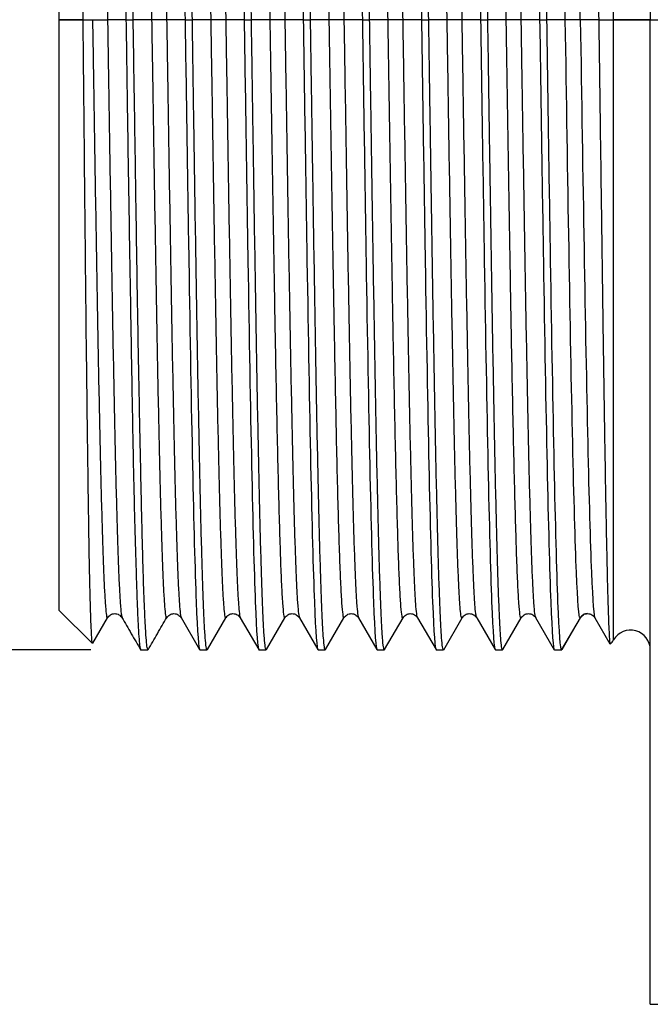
# Model space of a CAD drawing. Header units: millimetres. Extents: x 6 to 273, y 6 to 210.
# Tile 3 of 10: x 51 to 67, y 76 to 101. Entities that reach past the tile are written whole.
import ezdxf

# ---------------------------------------------------------------- set-up
doc = ezdxf.new("R2010")
doc.units = ezdxf.units.MM
doc.layers.add('DIMENSIONS', color=140, linetype='Continuous', lineweight=25)
doc.styles.add('SLDTEXTSTYLE0', font='TXT', dxfattribs={"width": 0.7})
doc.dimstyles.new('SLDDIMSTYLE2', dxfattribs={"dimtxt": 2.158008, "dimasz": 3.302, "dimexe": 0, "dimexo": 0.0625, "dimgap": 0.539502, "dimtad": 0, "dimtih": 1, "dimtoh": 1, "dimrnd": 1e-09, "dimzin": 12, "dimdsep": 46, "dimtxsty": 'SLDTEXTSTYLE0', "dimsah": 1, "dimcen": 0.09, "dimadec": 0, "dimazin": 3, "dimtfac": 1, "dimtofl": 0, "dimtmove": 0, "dimatfit": 3, "dimfxl": 0, "dimfrac": 2, "dimtolj": 1, "dimtzin": 12, "dimarcsym": 0})

# ---------------------------------------------------------------- blocks, each defined once
blk = doc.blocks.new('_D_3')
at = {"layer": 'DIMENSIONS'}
for p, q in [((52.064, 116.945), (36.354, 116.945)), ((39.529, 116.945), (39.529, 106.428)), ((39.529, 84.945), (39.529, 99.568)), ((52.814, 84.945), (36.354, 84.945))]:
    blk.add_line(p, q, dxfattribs=at)
for points in [[(39.529, 116.945), (39.021, 113.643), (40.037, 113.643)], [(39.529, 84.945), (40.037, 88.247), (39.021, 88.247)]]:
    blk.add_solid(points, dxfattribs=at)
at = {"layer": 'DIMENSIONS', "char_height": 2.1167, "attachment_point": 1, "style": 'SLDTEXTSTYLE0'}
for s, insert in [('M32-1.5', (33.594, 105.727)), ('THREAD', (33.673, 102.297))]:
    blk.add_mtext(s, dxfattribs=dict(at, insert=insert))

msp = doc.modelspace()

# ---------------------------------------------------------------- linework, layer by layer
for p, q in [((67.016, 125.945), (67.016, 100.945)), ((66.083, 100.945), (66.083, 116.695)), ((52.016, 100.945), (52.016, 115.945)), ((52.016, 100.945), (52.62, 100.945)), ((52.016, 85.945), (52.016, 100.945)), ((52.62, 100.945), (52.016, 100.945)), ((52.62, 100.945), (52.859, 100.945)), ((53.708, 100.945), (53.24, 100.945)), ((53.708, 100.945), (53.892, 100.945)), ((54.359, 100.945), (53.892, 100.945)), ((55.208, 100.945), (54.74, 100.945)), ((55.208, 100.945), (55.392, 100.945)), ((55.859, 100.945), (55.392, 100.945)), ((56.708, 100.945), (56.24, 100.945)), ((56.708, 100.945), (56.892, 100.945)), ((57.359, 100.945), (56.892, 100.945)), ((58.208, 100.945), (57.74, 100.945)), ((58.208, 100.945), (58.392, 100.945)), ((58.859, 100.945), (58.392, 100.945)), ((59.708, 100.945), (59.24, 100.945)), ((59.708, 100.945), (59.892, 100.945)), ((60.359, 100.945), (59.892, 100.945)), ((61.208, 100.945), (60.74, 100.945)), ((61.208, 100.945), (61.392, 100.945)), ((61.859, 100.945), (61.392, 100.945)), ((62.708, 100.945), (62.24, 100.945)), ((62.708, 100.945), (62.892, 100.945)), ((63.359, 100.945), (62.892, 100.945)), ((64.208, 100.945), (63.74, 100.945)), ((64.208, 100.945), (64.392, 100.945)), ((64.859, 100.945), (64.392, 100.945)), ((65.706, 100.945), (65.24, 100.945)), ((66.083, 85.195), (66.083, 100.945)), ((67.016, 100.945), (69.016, 100.945)), ((67.016, 75.945), (67.016, 100.945)), ((52.016, 85.945), (52.857, 85.104)), ((52.868, 85.114), (53.241, 85.759)), ((54.74, 85.774), (54.741, 85.775)), ((55.105, 85.768), (55.577, 84.951)), ((55.773, 84.951), (56.241, 85.761)), ((56.24, 85.774), (56.241, 85.776)), ((56.609, 85.76), (57.077, 84.95)), ((57.273, 84.95), (57.741, 85.76)), ((58.109, 85.76), (58.577, 84.95)), ((58.773, 84.95), (59.241, 85.76)), ((59.609, 85.76), (60.077, 84.95)), ((60.273, 84.95), (60.741, 85.76)), ((61.109, 85.76), (61.577, 84.95)), ((61.773, 84.948), (62.241, 85.759)), ((62.609, 85.76), (63.077, 84.95)), ((63.273, 84.95), (63.741, 85.76)), ((64.105, 85.766), (64.577, 84.948)), ((65.234, 85.755), (64.767, 84.945)), ((64.773, 84.95), (65.241, 85.76)), ((65.609, 85.76), (65.993, 85.096)), ((54.084, 84.945), (54.266, 84.945)), ((55.583, 84.945), (55.767, 84.945)), ((57.083, 84.945), (57.267, 84.945)), ((58.583, 84.945), (58.767, 84.945)), ((60.083, 84.945), (60.267, 84.945)), ((61.583, 84.945), (61.767, 84.945)), ((63.083, 84.945), (63.267, 84.945)), ((64.583, 84.945), (64.767, 84.945)), ((67.016, 75.945), (69.016, 75.945))]:
    msp.add_line(p, q)
for centre, start, end in [((66.516, 84.945), 0, 150), ((65.65, 85.445), 314.5055, 330)]:
    msp.add_arc(centre, 0.5, start, end)
for points, knots in [([(53.333, 116.932), (53.338, 116.932), (53.35, 116.931), (53.367, 116.796), (53.387, 116.551), (53.407, 116.193), (53.428, 115.723), (53.449, 115.146), (53.469, 114.474), (53.488, 113.708), (53.506, 112.843), (53.526, 111.892), (53.548, 110.872), (53.569, 109.784), (53.59, 108.621), (53.61, 107.403), (53.629, 106.151), (53.648, 104.863), (53.669, 103.534), (53.689, 102.22), (53.702, 101.354), (53.708, 100.945)], [0, 0, 0, 0, 0.037456, 0.091924, 0.144855, 0.197786, 0.252255, 0.306723, 0.359654, 0.412585, 0.467053, 0.521522, 0.574452, 0.627381, 0.681849, 0.736316, 0.789247, 0.842178, 0.896647, 0.951116, 1, 1, 1, 1]), ([(53.892, 100.945), (53.887, 101.268), (53.877, 101.915), (53.861, 103.001), (53.844, 104.198), (53.824, 105.501), (53.802, 106.785), (53.781, 108.027), (53.762, 109.206), (53.743, 110.328), (53.724, 111.394), (53.704, 112.384), (53.683, 113.283), (53.662, 114.097), (53.641, 114.824), (53.62, 115.451), (53.601, 115.969), (53.582, 116.382), (53.561, 116.691), (53.541, 116.876), (53.526, 116.955), (53.518, 116.938), (53.516, 116.936)], [0, 0, 0, 0, 0.038563, 0.077269, 0.130199, 0.183129, 0.237598, 0.292066, 0.344996, 0.397927, 0.452396, 0.506864, 0.559794, 0.612723, 0.667191, 0.721658, 0.774589, 0.82752, 0.881988, 0.936457, 0.989387, 1, 1, 1, 1]), ([(54.834, 116.936), (54.839, 116.932), (54.851, 116.924), (54.87, 116.774), (54.889, 116.513), (54.91, 116.14), (54.931, 115.662), (54.951, 115.074), (54.971, 114.384), (54.99, 113.605), (55.009, 112.738), (55.029, 111.779), (55.05, 110.741), (55.072, 109.643), (55.092, 108.485), (55.112, 107.261), (55.131, 106.014), (55.15, 104.765), (55.169, 103.516), (55.189, 102.24), (55.202, 101.376), (55.208, 100.945)], [0, 0, 0, 0, 0.043094, 0.097562, 0.15203, 0.20496, 0.257891, 0.312359, 0.366827, 0.419758, 0.472688, 0.527156, 0.581624, 0.634554, 0.687483, 0.741951, 0.796418, 0.84666, 0.896901, 0.94845, 1, 1, 1, 1]), ([(55.392, 100.945), (55.387, 101.271), (55.377, 101.925), (55.361, 103.018), (55.343, 104.217), (55.323, 105.52), (55.302, 106.803), (55.281, 108.044), (55.261, 109.223), (55.242, 110.344), (55.224, 111.409), (55.204, 112.398), (55.183, 113.296), (55.161, 114.108), (55.14, 114.834), (55.12, 115.46), (55.101, 115.976), (55.082, 116.387), (55.061, 116.695), (55.04, 116.878), (55.025, 116.955), (55.018, 116.939), (55.016, 116.936)], [0, 0, 0, 0, 0.038949, 0.078045, 0.130975, 0.183906, 0.238374, 0.292842, 0.345773, 0.398703, 0.453172, 0.50764, 0.56057, 0.6135, 0.667967, 0.722434, 0.775365, 0.828296, 0.882764, 0.937233, 0.990163, 1, 1, 1, 1]), ([(56.333, 116.935), (56.338, 116.932), (56.351, 116.926), (56.37, 116.779), (56.39, 116.521), (56.41, 116.151), (56.429, 115.676), (56.45, 115.091), (56.47, 114.403), (56.49, 113.627), (56.509, 112.762), (56.53, 111.805), (56.551, 110.769), (56.572, 109.673), (56.592, 108.516), (56.611, 107.294), (56.63, 106.045), (56.649, 104.791), (56.669, 103.534), (56.689, 102.249), (56.702, 101.38), (56.708, 100.945)], [0, 0, 0, 0, 0.041679, 0.096147, 0.150615, 0.203545, 0.256476, 0.310945, 0.365413, 0.418344, 0.471274, 0.525742, 0.58021, 0.633141, 0.686072, 0.74054, 0.795009, 0.845589, 0.896169, 0.948084, 1, 1, 1, 1]), ([(56.892, 100.945), (56.887, 101.265), (56.878, 101.907), (56.862, 102.988), (56.844, 104.182), (56.825, 105.486), (56.803, 106.77), (56.782, 108.012), (56.761, 109.192), (56.742, 110.315), (56.723, 111.382), (56.703, 112.373), (56.683, 113.273), (56.662, 114.088), (56.642, 114.816), (56.622, 115.444), (56.602, 115.964), (56.581, 116.378), (56.56, 116.688), (56.54, 116.875), (56.526, 116.954), (56.518, 116.938), (56.517, 116.935)], [0, 0, 0, 0, 0.038245, 0.07663, 0.129559, 0.182489, 0.236957, 0.291425, 0.344355, 0.397286, 0.451754, 0.506223, 0.559153, 0.612083, 0.66655, 0.721018, 0.773949, 0.826879, 0.881348, 0.935816, 0.988747, 1, 1, 1, 1]), ([(57.833, 116.935), (57.838, 116.932), (57.851, 116.926), (57.87, 116.779), (57.89, 116.521), (57.91, 116.151), (57.929, 115.676), (57.95, 115.091), (57.97, 114.403), (57.99, 113.627), (58.009, 112.762), (58.03, 111.805), (58.051, 110.769), (58.072, 109.673), (58.092, 108.516), (58.111, 107.294), (58.13, 106.045), (58.149, 104.791), (58.169, 103.534), (58.189, 102.249), (58.202, 101.38), (58.208, 100.945)], [0, 0, 0, 0, 0.0416789, 0.0961467, 0.1506145, 0.2035453, 0.2564761, 0.3109447, 0.3654133, 0.4183436, 0.471274, 0.5257421, 0.5802102, 0.633141, 0.6860717, 0.7405403, 0.7950088, 0.8455887, 0.8961686, 0.9480843, 1, 1, 1, 1]), ([(58.392, 100.945), (58.387, 101.265), (58.378, 101.907), (58.362, 102.988), (58.344, 104.182), (58.325, 105.486), (58.303, 106.77), (58.282, 108.012), (58.261, 109.192), (58.242, 110.315), (58.223, 111.382), (58.203, 112.373), (58.183, 113.273), (58.162, 114.088), (58.142, 114.816), (58.122, 115.444), (58.102, 115.964), (58.081, 116.378), (58.06, 116.688), (58.04, 116.875), (58.026, 116.954), (58.018, 116.938), (58.017, 116.935)], [0, 0, 0, 0, 0.038245, 0.07663, 0.129559, 0.182489, 0.236957, 0.291425, 0.344355, 0.397286, 0.451754, 0.506223, 0.559153, 0.612083, 0.66655, 0.721018, 0.773949, 0.826879, 0.881348, 0.935816, 0.988747, 1, 1, 1, 1]), ([(59.333, 116.935), (59.338, 116.932), (59.351, 116.926), (59.37, 116.779), (59.39, 116.521), (59.41, 116.151), (59.429, 115.676), (59.45, 115.091), (59.47, 114.403), (59.49, 113.627), (59.509, 112.762), (59.53, 111.805), (59.551, 110.769), (59.572, 109.673), (59.592, 108.516), (59.611, 107.294), (59.63, 106.045), (59.649, 104.791), (59.669, 103.534), (59.689, 102.249), (59.702, 101.38), (59.708, 100.945)], [0, 0, 0, 0, 0.041679, 0.096147, 0.150615, 0.203545, 0.256476, 0.310945, 0.365413, 0.418344, 0.471274, 0.525742, 0.58021, 0.633141, 0.686072, 0.74054, 0.795009, 0.845589, 0.896169, 0.948084, 1, 1, 1, 1]), ([(59.892, 100.945), (59.887, 101.265), (59.878, 101.907), (59.862, 102.988), (59.844, 104.182), (59.825, 105.486), (59.803, 106.77), (59.782, 108.012), (59.761, 109.192), (59.742, 110.315), (59.723, 111.382), (59.703, 112.373), (59.683, 113.273), (59.662, 114.088), (59.642, 114.816), (59.622, 115.444), (59.602, 115.964), (59.581, 116.378), (59.56, 116.688), (59.54, 116.875), (59.526, 116.954), (59.518, 116.938), (59.517, 116.935)], [0, 0, 0, 0, 0.038245, 0.07663, 0.129559, 0.182489, 0.236957, 0.291425, 0.344355, 0.397286, 0.451754, 0.506223, 0.559153, 0.612083, 0.66655, 0.721018, 0.773949, 0.826879, 0.881348, 0.935816, 0.988747, 1, 1, 1, 1]), ([(60.833, 116.935), (60.838, 116.932), (60.851, 116.926), (60.87, 116.779), (60.89, 116.521), (60.91, 116.151), (60.929, 115.676), (60.95, 115.091), (60.97, 114.403), (60.99, 113.627), (61.009, 112.762), (61.03, 111.805), (61.051, 110.769), (61.072, 109.673), (61.092, 108.516), (61.111, 107.294), (61.13, 106.045), (61.149, 104.791), (61.169, 103.534), (61.189, 102.249), (61.202, 101.38), (61.208, 100.945)], [0, 0, 0, 0, 0.041679, 0.096147, 0.150615, 0.203545, 0.256476, 0.310945, 0.365413, 0.418344, 0.471274, 0.525742, 0.58021, 0.633141, 0.686072, 0.74054, 0.795009, 0.845589, 0.896169, 0.948084, 1, 1, 1, 1]), ([(61.392, 100.945), (61.387, 101.265), (61.378, 101.907), (61.362, 102.988), (61.344, 104.182), (61.325, 105.486), (61.303, 106.77), (61.282, 108.012), (61.261, 109.192), (61.242, 110.315), (61.223, 111.382), (61.203, 112.373), (61.183, 113.273), (61.162, 114.088), (61.142, 114.816), (61.122, 115.444), (61.102, 115.964), (61.081, 116.378), (61.06, 116.688), (61.04, 116.875), (61.026, 116.954), (61.018, 116.938), (61.017, 116.935)], [0, 0, 0, 0, 0.038245, 0.07663, 0.129559, 0.182489, 0.236957, 0.291425, 0.344355, 0.397286, 0.451754, 0.506223, 0.559153, 0.612083, 0.66655, 0.721018, 0.773949, 0.826879, 0.881348, 0.935816, 0.988747, 1, 1, 1, 1]), ([(62.333, 116.935), (62.338, 116.932), (62.351, 116.926), (62.37, 116.779), (62.39, 116.521), (62.41, 116.151), (62.429, 115.676), (62.45, 115.091), (62.47, 114.403), (62.49, 113.627), (62.509, 112.762), (62.53, 111.805), (62.551, 110.769), (62.572, 109.673), (62.592, 108.516), (62.611, 107.294), (62.63, 106.045), (62.649, 104.791), (62.669, 103.534), (62.689, 102.249), (62.702, 101.38), (62.708, 100.945)], [0, 0, 0, 0, 0.0416789, 0.0961468, 0.1506146, 0.2035453, 0.2564761, 0.3109447, 0.3654133, 0.4183437, 0.471274, 0.5257421, 0.5802103, 0.633141, 0.6860717, 0.7405403, 0.7950088, 0.8455887, 0.8961686, 0.9480843, 1, 1, 1, 1]), ([(62.892, 100.945), (62.887, 101.268), (62.877, 101.915), (62.86, 103.001), (62.841, 104.198), (62.821, 105.501), (62.801, 106.785), (62.782, 108.027), (62.763, 109.206), (62.742, 110.328), (62.722, 111.394), (62.701, 112.384), (62.682, 113.283), (62.662, 114.097), (62.642, 114.824), (62.621, 115.451), (62.6, 115.969), (62.579, 116.382), (62.559, 116.691), (62.54, 116.876), (62.527, 116.955), (62.519, 116.938), (62.518, 116.936)], [0, 0, 0, 0, 0.038565, 0.077273, 0.130203, 0.183133, 0.237601, 0.292068, 0.344998, 0.397928, 0.452396, 0.506864, 0.559794, 0.612724, 0.667192, 0.72166, 0.77459, 0.827521, 0.881989, 0.936457, 0.989387, 1, 1, 1, 1]), ([(63.832, 116.936), (63.838, 116.932), (63.851, 116.924), (63.871, 116.774), (63.892, 116.513), (63.912, 116.14), (63.931, 115.662), (63.95, 115.074), (63.97, 114.384), (63.99, 113.605), (64.011, 112.738), (64.031, 111.779), (64.051, 110.741), (64.071, 109.643), (64.091, 108.485), (64.112, 107.261), (64.133, 106.013), (64.153, 104.765), (64.171, 103.516), (64.189, 102.24), (64.202, 101.376), (64.208, 100.945)], [0, 0, 0, 0, 0.043098, 0.097566, 0.152033, 0.204964, 0.257895, 0.312364, 0.366833, 0.419762, 0.472692, 0.52716, 0.581627, 0.634558, 0.687488, 0.741957, 0.796425, 0.846665, 0.896904, 0.948452, 1, 1, 1, 1]), ([(64.392, 100.945), (64.387, 101.265), (64.378, 101.907), (64.362, 102.988), (64.344, 104.182), (64.325, 105.486), (64.303, 106.77), (64.282, 108.012), (64.261, 109.192), (64.242, 110.315), (64.223, 111.382), (64.203, 112.373), (64.183, 113.273), (64.162, 114.088), (64.142, 114.816), (64.122, 115.444), (64.102, 115.964), (64.081, 116.378), (64.06, 116.688), (64.04, 116.875), (64.026, 116.954), (64.018, 116.938), (64.017, 116.935)], [0, 0, 0, 0, 0.038245, 0.07663, 0.129559, 0.182489, 0.236957, 0.291425, 0.344355, 0.397286, 0.451754, 0.506223, 0.559153, 0.612083, 0.66655, 0.721018, 0.773949, 0.826879, 0.881348, 0.935816, 0.988747, 1, 1, 1, 1]), ([(52.62, 100.945), (52.617, 101.279), (52.611, 101.949), (52.601, 102.949), (52.592, 103.946), (52.582, 104.936), (52.571, 105.999), (52.559, 107.118), (52.545, 108.289), (52.531, 109.417), (52.518, 110.483), (52.506, 111.471), (52.495, 112.386), (52.483, 113.225), (52.47, 113.972), (52.458, 114.616), (52.444, 115.163), (52.431, 115.611), (52.417, 115.953), (52.403, 116.18), (52.392, 116.303), (52.385, 116.301), (52.382, 116.3)], [0, 0, 0, 0, 0.041265, 0.082615, 0.123966, 0.166028, 0.208091, 0.261227, 0.314364, 0.369042, 0.423721, 0.476907, 0.530094, 0.584842, 0.639591, 0.692456, 0.745321, 0.799739, 0.854157, 0.906759, 0.959361, 1, 1, 1, 1]), ([(52.859, 116.114), (52.861, 116.122), (52.871, 116.159), (52.889, 116.078), (52.912, 115.867), (52.936, 115.503), (52.959, 115.002), (52.983, 114.363), (53.006, 113.595), (53.03, 112.706), (53.053, 111.704), (53.076, 110.596), (53.1, 109.396), (53.123, 108.116), (53.147, 106.767), (53.17, 105.362), (53.194, 103.914), (53.217, 102.436), (53.233, 101.442), (53.24, 100.945)], [0, 0, 0, 0, 0.0172074, 0.0786309, 0.1400455, 0.2014551, 0.2628658, 0.3242958, 0.3857433, 0.447188, 0.5086127, 0.5700232, 0.6314398, 0.6928623, 0.7542808, 0.8156919, 0.8771142, 0.9385589, 1, 1, 1, 1]), ([(53.991, 116.114), (53.997, 116.102), (54.01, 116.076), (54.031, 115.864), (54.055, 115.506), (54.078, 115), (54.102, 114.361), (54.125, 113.594), (54.148, 112.707), (54.172, 111.706), (54.195, 110.598), (54.219, 109.398), (54.242, 108.116), (54.266, 106.767), (54.289, 105.361), (54.313, 103.913), (54.336, 102.436), (54.352, 101.442), (54.359, 100.945)], [0, 0, 0, 0, 0.0458241, 0.1094313, 0.1730323, 0.2366472, 0.3002791, 0.3639103, 0.4275201, 0.4911034, 0.5546857, 0.6182937, 0.6819231, 0.7455545, 0.809171, 0.872776, 0.9363866, 1, 1, 1, 1]), ([(54.359, 116.114), (54.361, 116.122), (54.371, 116.159), (54.389, 116.078), (54.412, 115.867), (54.436, 115.503), (54.459, 115.002), (54.483, 114.363), (54.506, 113.595), (54.53, 112.706), (54.553, 111.704), (54.576, 110.596), (54.6, 109.396), (54.623, 108.116), (54.647, 106.767), (54.67, 105.362), (54.694, 103.914), (54.717, 102.436), (54.733, 101.442), (54.74, 100.945)], [0, 0, 0, 0, 0.017208, 0.078631, 0.140046, 0.201455, 0.262866, 0.324296, 0.385743, 0.447188, 0.508613, 0.570023, 0.63144, 0.692862, 0.754281, 0.815692, 0.877114, 0.938559, 1, 1, 1, 1]), ([(55.491, 116.114), (55.497, 116.102), (55.51, 116.075), (55.531, 115.862), (55.555, 115.504), (55.578, 115.001), (55.602, 114.363), (55.625, 113.595), (55.648, 112.706), (55.672, 111.704), (55.695, 110.596), (55.719, 109.396), (55.742, 108.116), (55.766, 106.767), (55.789, 105.362), (55.813, 103.914), (55.836, 102.436), (55.852, 101.442), (55.859, 100.945)], [0, 0, 0, 0, 0.0458276, 0.1094287, 0.1730245, 0.2366215, 0.3002386, 0.3638738, 0.4275062, 0.4911179, 0.5547148, 0.618318, 0.6819274, 0.7455324, 0.80913, 0.8727391, 0.9363714, 1, 1, 1, 1]), ([(55.859, 116.114), (55.861, 116.122), (55.871, 116.159), (55.889, 116.078), (55.912, 115.867), (55.936, 115.503), (55.959, 115.002), (55.983, 114.363), (56.006, 113.595), (56.03, 112.706), (56.053, 111.704), (56.076, 110.596), (56.1, 109.396), (56.123, 108.116), (56.147, 106.767), (56.17, 105.362), (56.194, 103.914), (56.217, 102.436), (56.233, 101.442), (56.24, 100.945)], [0, 0, 0, 0, 0.017548, 0.07895, 0.140343, 0.201731, 0.263121, 0.324529, 0.385956, 0.447379, 0.508783, 0.570172, 0.631567, 0.692969, 0.754366, 0.815756, 0.877157, 0.93858, 1, 1, 1, 1]), ([(56.991, 116.112), (56.998, 116.096), (57.013, 116.06), (57.038, 115.779), (57.065, 115.313), (57.092, 114.659), (57.118, 113.833), (57.145, 112.846), (57.172, 111.709), (57.199, 110.435), (57.226, 109.042), (57.252, 107.548), (57.279, 105.973), (57.306, 104.333), (57.333, 102.649), (57.351, 101.513), (57.359, 100.945)], [0, 0, 0, 0, 0.055319, 0.127973, 0.200622, 0.273282, 0.345972, 0.418666, 0.491336, 0.563987, 0.636648, 0.709313, 0.781968, 0.854624, 0.927311, 1, 1, 1, 1]), ([(57.359, 116.114), (57.361, 116.122), (57.371, 116.159), (57.389, 116.078), (57.412, 115.867), (57.436, 115.503), (57.459, 115.002), (57.483, 114.363), (57.506, 113.595), (57.53, 112.706), (57.553, 111.704), (57.576, 110.596), (57.6, 109.396), (57.623, 108.116), (57.647, 106.767), (57.67, 105.362), (57.694, 103.914), (57.717, 102.436), (57.733, 101.442), (57.74, 100.945)], [0, 0, 0, 0, 0.017548, 0.078951, 0.140344, 0.201732, 0.263121, 0.32453, 0.385956, 0.44738, 0.508783, 0.570172, 0.631568, 0.692969, 0.754366, 0.815756, 0.877157, 0.93858, 1, 1, 1, 1]), ([(58.491, 116.112), (58.498, 116.096), (58.513, 116.06), (58.538, 115.779), (58.565, 115.313), (58.592, 114.659), (58.618, 113.833), (58.645, 112.846), (58.672, 111.709), (58.699, 110.435), (58.726, 109.042), (58.752, 107.548), (58.779, 105.973), (58.806, 104.333), (58.833, 102.649), (58.851, 101.513), (58.859, 100.945)], [0, 0, 0, 0, 0.055319, 0.127974, 0.200622, 0.273283, 0.345972, 0.418666, 0.491336, 0.563987, 0.636648, 0.709313, 0.781968, 0.854624, 0.927311, 1, 1, 1, 1]), ([(58.859, 116.114), (58.861, 116.122), (58.871, 116.159), (58.889, 116.078), (58.912, 115.867), (58.936, 115.503), (58.959, 115.002), (58.983, 114.363), (59.006, 113.595), (59.03, 112.706), (59.053, 111.704), (59.076, 110.596), (59.1, 109.396), (59.123, 108.116), (59.147, 106.767), (59.17, 105.362), (59.194, 103.914), (59.217, 102.436), (59.233, 101.442), (59.24, 100.945)], [0, 0, 0, 0, 0.017549, 0.078951, 0.140344, 0.201732, 0.263122, 0.32453, 0.385956, 0.44738, 0.508783, 0.570173, 0.631568, 0.692969, 0.754366, 0.815756, 0.877157, 0.93858, 1, 1, 1, 1]), ([(60.359, 100.945), (60.351, 101.513), (60.333, 102.649), (60.306, 104.333), (60.279, 105.973), (60.252, 107.548), (60.226, 109.042), (60.199, 110.435), (60.172, 111.709), (60.145, 112.846), (60.118, 113.833), (60.092, 114.659), (60.065, 115.313), (60.038, 115.779), (60.013, 116.06), (59.998, 116.096), (59.991, 116.112)], [0, 0, 0, 0, 0.0726885, 0.1453755, 0.218032, 0.2906872, 0.363352, 0.4360125, 0.5086637, 0.5813335, 0.6540278, 0.7267172, 0.7993773, 0.8720259, 0.9446803, 1, 1, 1, 1]), ([(60.74, 100.945), (60.733, 101.442), (60.717, 102.436), (60.694, 103.914), (60.67, 105.362), (60.647, 106.767), (60.623, 108.116), (60.6, 109.396), (60.576, 110.596), (60.553, 111.704), (60.53, 112.706), (60.506, 113.595), (60.483, 114.363), (60.459, 115.002), (60.436, 115.503), (60.412, 115.867), (60.389, 116.078), (60.371, 116.159), (60.361, 116.122), (60.359, 116.114)], [0, 0, 0, 0, 0.06142, 0.122843, 0.184244, 0.245634, 0.307031, 0.368432, 0.429827, 0.491216, 0.55262, 0.614043, 0.675469, 0.736878, 0.798267, 0.859655, 0.921048, 0.98245, 1, 1, 1, 1]), ([(61.859, 100.945), (61.851, 101.513), (61.833, 102.649), (61.806, 104.333), (61.779, 105.973), (61.752, 107.548), (61.726, 109.042), (61.699, 110.435), (61.672, 111.709), (61.645, 112.846), (61.618, 113.833), (61.592, 114.659), (61.565, 115.313), (61.538, 115.779), (61.513, 116.06), (61.498, 116.096), (61.491, 116.112)], [0, 0, 0, 0, 0.072688, 0.145375, 0.218032, 0.290687, 0.363352, 0.436012, 0.508663, 0.581333, 0.654028, 0.726717, 0.799377, 0.872026, 0.94468, 1, 1, 1, 1]), ([(62.24, 100.945), (62.233, 101.442), (62.217, 102.436), (62.194, 103.914), (62.17, 105.362), (62.147, 106.767), (62.123, 108.116), (62.1, 109.396), (62.076, 110.596), (62.053, 111.704), (62.03, 112.706), (62.006, 113.595), (61.983, 114.363), (61.959, 115.002), (61.936, 115.503), (61.912, 115.867), (61.889, 116.078), (61.871, 116.159), (61.861, 116.122), (61.859, 116.114)], [0, 0, 0, 0, 0.06142, 0.122843, 0.184244, 0.245634, 0.30703, 0.368432, 0.429827, 0.491216, 0.552619, 0.614043, 0.675469, 0.736878, 0.798267, 0.859654, 0.921047, 0.98245, 1, 1, 1, 1]), ([(63.359, 100.945), (63.352, 101.442), (63.336, 102.436), (63.313, 103.912), (63.289, 105.36), (63.266, 106.767), (63.242, 108.117), (63.219, 109.397), (63.195, 110.596), (63.172, 111.702), (63.149, 112.705), (63.125, 113.596), (63.102, 114.364), (63.078, 114.999), (63.055, 115.502), (63.031, 115.861), (63.01, 116.076), (62.996, 116.104), (62.991, 116.116)], [0, 0, 0, 0, 0.063565, 0.127134, 0.190709, 0.254275, 0.317825, 0.381371, 0.444938, 0.508525, 0.57212, 0.635699, 0.699251, 0.762798, 0.826359, 0.889929, 0.953496, 1, 1, 1, 1]), ([(63.74, 100.945), (63.733, 101.442), (63.717, 102.436), (63.694, 103.914), (63.67, 105.362), (63.647, 106.767), (63.623, 108.116), (63.6, 109.396), (63.576, 110.596), (63.553, 111.704), (63.53, 112.706), (63.506, 113.595), (63.483, 114.363), (63.459, 115.002), (63.436, 115.503), (63.412, 115.867), (63.389, 116.078), (63.371, 116.159), (63.361, 116.122), (63.359, 116.114)], [0, 0, 0, 0, 0.061408, 0.122819, 0.184208, 0.245586, 0.306971, 0.36836, 0.429744, 0.491121, 0.552513, 0.613924, 0.675339, 0.736735, 0.798112, 0.859488, 0.920869, 0.98226, 1, 1, 1, 1]), ([(64.859, 100.945), (64.851, 101.513), (64.833, 102.649), (64.806, 104.333), (64.779, 105.973), (64.752, 107.548), (64.726, 109.042), (64.699, 110.435), (64.672, 111.709), (64.645, 112.846), (64.618, 113.833), (64.592, 114.659), (64.565, 115.313), (64.538, 115.779), (64.513, 116.06), (64.498, 116.096), (64.491, 116.112)], [0, 0, 0, 0, 0.072688, 0.145375, 0.218032, 0.290687, 0.363351, 0.436012, 0.508663, 0.581333, 0.654027, 0.726717, 0.799377, 0.872025, 0.944679, 1, 1, 1, 1]), ([(65.24, 100.945), (65.233, 101.442), (65.217, 102.436), (65.194, 103.914), (65.17, 105.362), (65.147, 106.767), (65.123, 108.116), (65.1, 109.396), (65.076, 110.596), (65.053, 111.704), (65.03, 112.706), (65.006, 113.595), (64.983, 114.363), (64.959, 115.002), (64.936, 115.503), (64.912, 115.867), (64.889, 116.078), (64.871, 116.159), (64.861, 116.122), (64.859, 116.114)], [0, 0, 0, 0, 0.06142, 0.122843, 0.184244, 0.245633, 0.30703, 0.368431, 0.429826, 0.491215, 0.552619, 0.614042, 0.675468, 0.736877, 0.798265, 0.859653, 0.921046, 0.982448, 1, 1, 1, 1]), ([(65.649, 104.794), (65.659, 104.164), (65.669, 103.524), (65.688, 102.24), (65.697, 101.594), (65.706, 100.945)], [0, 0, 0, 0, 0.5, 0.5, 1, 1, 1, 1]), ([(52.859, 85.106), (52.858, 85.105), (52.854, 85.091), (52.845, 85.171), (52.832, 85.352), (52.819, 85.654), (52.806, 86.067), (52.792, 86.587), (52.779, 87.203), (52.767, 87.913), (52.755, 88.723), (52.743, 89.621), (52.73, 90.591), (52.717, 91.632), (52.703, 92.751), (52.69, 93.925), (52.678, 95.136), (52.665, 96.384), (52.653, 97.676), (52.641, 98.88), (52.63, 99.972), (52.623, 100.62), (52.62, 100.945)], [0, 0, 0, 0, 0.004151, 0.059219, 0.112573, 0.165926, 0.220844, 0.275762, 0.328918, 0.382074, 0.436773, 0.491472, 0.544559, 0.597646, 0.652293, 0.70694, 0.759763, 0.812586, 0.866954, 0.921323, 0.960586, 1, 1, 1, 1]), ([(52.859, 100.945), (52.867, 100.448), (52.883, 99.453), (52.906, 97.976), (52.93, 96.528), (52.953, 95.123), (52.977, 93.773), (53, 92.491), (53.023, 91.29), (53.047, 90.183), (53.07, 89.182), (53.094, 88.296), (53.117, 87.529), (53.141, 86.89), (53.164, 86.385), (53.188, 86.019), (53.211, 85.808), (53.229, 85.727), (53.239, 85.765), (53.241, 85.773)], [0, 0, 0, 0, 0.0614652, 0.1229253, 0.1843861, 0.2458671, 0.3073666, 0.3688631, 0.4303331, 0.4917687, 0.5531946, 0.6146435, 0.6761181, 0.7376039, 0.7990866, 0.860567, 0.9220466, 0.9835139, 1, 1, 1, 1]), ([(52.859, 100.945), (52.892, 100.945), (52.992, 100.945), (53.151, 100.945), (53.219, 100.945), (53.24, 100.945)], [-2.094395, -2.094395, -2.094395, -2.094395, -1.196797, -0.598399, 0, 0, 0, 0]), ([(53.24, 100.945), (53.248, 100.447), (53.264, 99.453), (53.287, 97.976), (53.311, 96.527), (53.334, 95.122), (53.358, 93.773), (53.381, 92.492), (53.405, 91.292), (53.428, 90.184), (53.451, 89.183), (53.475, 88.296), (53.498, 87.529), (53.522, 86.89), (53.545, 86.384), (53.569, 86.024), (53.59, 85.812), (53.603, 85.786), (53.609, 85.775)], [0, 0, 0, 0, 0.063627, 0.127259, 0.190868, 0.254462, 0.318062, 0.381675, 0.445305, 0.508936, 0.57254, 0.636141, 0.699745, 0.763348, 0.826948, 0.890561, 0.954192, 1, 1, 1, 1]), ([(53.708, 100.945), (53.713, 100.618), (53.723, 99.965), (53.739, 98.872), (53.756, 97.672), (53.777, 96.369), (53.798, 95.086), (53.819, 93.845), (53.839, 92.666), (53.858, 91.545), (53.876, 90.48), (53.896, 89.491), (53.917, 88.593), (53.939, 87.781), (53.96, 87.055), (53.98, 86.43), (53.999, 85.913), (54.018, 85.502), (54.039, 85.194), (54.06, 85.011), (54.075, 84.934), (54.082, 84.95), (54.084, 84.953)], [0, 0, 0, 0, 0.038949, 0.078045, 0.130975, 0.183906, 0.238374, 0.292842, 0.345773, 0.398704, 0.453172, 0.507641, 0.56057, 0.6135, 0.667967, 0.722434, 0.775365, 0.828296, 0.882765, 0.937233, 0.990163, 1, 1, 1, 1]), ([(54.266, 84.953), (54.261, 84.957), (54.249, 84.965), (54.23, 85.115), (54.211, 85.377), (54.19, 85.749), (54.169, 86.227), (54.149, 86.815), (54.129, 87.505), (54.11, 88.284), (54.091, 89.151), (54.071, 90.111), (54.05, 91.149), (54.028, 92.246), (54.008, 93.404), (53.988, 94.628), (53.969, 95.876), (53.95, 97.124), (53.931, 98.373), (53.911, 99.649), (53.898, 100.513), (53.892, 100.945)], [0, 0, 0, 0, 0.043094, 0.097562, 0.15203, 0.20496, 0.257891, 0.312359, 0.366827, 0.419758, 0.472688, 0.527156, 0.581624, 0.634554, 0.687484, 0.741951, 0.796418, 0.84666, 0.896901, 0.94845, 1, 1, 1, 1]), ([(54.74, 100.945), (54.708, 100.945), (54.608, 100.945), (54.448, 100.945), (54.381, 100.945), (54.359, 100.945)], [0, 0, 0, 0, 0.897598, 1.495997, 2.094395, 2.094395, 2.094395, 2.094395]), ([(54.74, 100.945), (54.734, 100.945), (54.72, 100.945), (54.692, 100.945), (54.64, 100.945), (54.55, 100.945), (54.454, 100.945), (54.392, 100.945), (54.37, 100.945), (54.359, 100.945)], [0, 0, 0, 0, 0.0835386, 0.1664687, 0.2513521, 0.5001425, 0.7489328, 0.8737212, 1, 1, 1, 1]), ([(54.359, 100.945), (54.367, 100.447), (54.383, 99.453), (54.406, 97.976), (54.43, 96.527), (54.453, 95.122), (54.477, 93.773), (54.5, 92.492), (54.523, 91.292), (54.547, 90.184), (54.57, 89.183), (54.594, 88.296), (54.617, 87.529), (54.641, 86.89), (54.664, 86.385), (54.688, 86.019), (54.711, 85.81), (54.729, 85.729), (54.738, 85.766), (54.74, 85.774)], [0, 0, 0, 0, 0.0615194, 0.1230437, 0.1845462, 0.2460338, 0.3075277, 0.3690338, 0.4305562, 0.4920803, 0.5535782, 0.6150719, 0.6765699, 0.7380667, 0.7995603, 0.8610658, 0.9225896, 0.9841106, 1, 1, 1, 1]), ([(54.74, 100.945), (54.748, 100.447), (54.764, 99.453), (54.787, 97.976), (54.811, 96.527), (54.834, 95.122), (54.858, 93.773), (54.881, 92.492), (54.905, 91.292), (54.928, 90.184), (54.951, 89.183), (54.975, 88.296), (54.998, 87.529), (55.022, 86.89), (55.045, 86.384), (55.069, 86.024), (55.09, 85.812), (55.103, 85.786), (55.109, 85.775)], [0, 0, 0, 0, 0.063627, 0.127258, 0.190867, 0.254461, 0.318061, 0.381674, 0.445304, 0.508935, 0.57254, 0.63614, 0.699744, 0.763348, 0.826948, 0.89056, 0.954191, 1, 1, 1, 1]), ([(55.208, 100.945), (55.239, 98.85), (55.271, 96.757), (55.333, 92.887), (55.364, 91.112), (55.427, 88.15), (55.458, 86.964), (55.521, 85.361), (55.552, 84.945), (55.583, 84.945)], [0, 0, 0, 0, 0.25, 0.25, 0.5, 0.5, 0.75, 0.75, 1, 1, 1, 1]), ([(55.773, 84.965), (55.771, 84.957), (55.761, 84.918), (55.743, 85.004), (55.72, 85.225), (55.696, 85.609), (55.673, 86.139), (55.65, 86.811), (55.626, 87.62), (55.603, 88.557), (55.579, 89.613), (55.556, 90.778), (55.532, 92.041), (55.509, 93.39), (55.486, 94.812), (55.462, 96.293), (55.439, 97.818), (55.415, 99.374), (55.4, 100.421), (55.392, 100.945)], [0, 0, 0, 0, 0.016365, 0.077842, 0.13932, 0.200797, 0.262274, 0.323751, 0.385228, 0.446705, 0.508183, 0.56966, 0.631137, 0.692614, 0.754091, 0.815568, 0.877046, 0.938523, 1, 1, 1, 1]), ([(56.24, 100.945), (56.234, 100.945), (56.22, 100.945), (56.192, 100.945), (56.14, 100.945), (56.05, 100.945), (55.954, 100.945), (55.892, 100.945), (55.87, 100.945), (55.859, 100.945)], [0, 0, 0, 0, 0.083539, 0.166469, 0.251352, 0.500142, 0.748933, 0.873721, 1, 1, 1, 1]), ([(55.859, 100.945), (55.867, 100.447), (55.883, 99.453), (55.906, 97.976), (55.93, 96.528), (55.953, 95.123), (55.977, 93.773), (56, 92.492), (56.023, 91.291), (56.047, 90.184), (56.07, 89.183), (56.094, 88.295), (56.117, 87.529), (56.141, 86.889), (56.164, 86.385), (56.188, 86.02), (56.211, 85.811), (56.229, 85.731), (56.238, 85.766), (56.24, 85.774)], [0, 0, 0, 0, 0.061529, 0.123055, 0.184575, 0.246107, 0.307653, 0.369197, 0.430721, 0.49222, 0.553719, 0.615245, 0.676791, 0.738337, 0.799867, 0.861384, 0.922906, 0.984437, 1, 1, 1, 1]), ([(56.24, 100.945), (56.248, 100.447), (56.264, 99.453), (56.287, 97.976), (56.311, 96.527), (56.334, 95.122), (56.358, 93.773), (56.381, 92.492), (56.405, 91.292), (56.428, 90.184), (56.451, 89.183), (56.475, 88.296), (56.498, 87.529), (56.522, 86.89), (56.545, 86.384), (56.569, 86.024), (56.59, 85.813), (56.603, 85.786), (56.609, 85.775)], [0, 0, 0, 0, 0.063649, 0.127304, 0.190936, 0.254552, 0.318175, 0.381811, 0.445463, 0.509118, 0.572745, 0.636368, 0.699996, 0.763622, 0.827245, 0.89088, 0.954534, 1, 1, 1, 1]), ([(56.708, 100.945), (56.739, 98.85), (56.771, 96.757), (56.833, 92.887), (56.864, 91.112), (56.927, 88.15), (56.958, 86.964), (57.021, 85.361), (57.052, 84.945), (57.083, 84.945)], [0, 0, 0, 0, 0.25, 0.25, 0.5, 0.5, 0.75, 0.75, 1, 1, 1, 1]), ([(57.273, 84.965), (57.271, 84.957), (57.261, 84.918), (57.243, 85.004), (57.22, 85.225), (57.196, 85.609), (57.173, 86.139), (57.15, 86.811), (57.126, 87.62), (57.103, 88.557), (57.079, 89.613), (57.056, 90.778), (57.032, 92.041), (57.009, 93.39), (56.986, 94.812), (56.962, 96.293), (56.939, 97.818), (56.915, 99.374), (56.9, 100.421), (56.892, 100.945)], [0, 0, 0, 0, 0.015967, 0.077469, 0.138971, 0.200473, 0.261975, 0.323477, 0.384979, 0.446481, 0.507983, 0.569485, 0.630987, 0.69249, 0.753992, 0.815494, 0.876996, 0.938498, 1, 1, 1, 1]), ([(57.74, 100.945), (57.734, 100.945), (57.72, 100.945), (57.692, 100.945), (57.64, 100.945), (57.55, 100.945), (57.454, 100.945), (57.392, 100.945), (57.37, 100.945), (57.359, 100.945)], [0, 0, 0, 0, 0.083539, 0.166469, 0.251352, 0.500142, 0.748933, 0.873721, 1, 1, 1, 1]), ([(57.359, 100.945), (57.368, 100.376), (57.386, 99.24), (57.413, 97.557), (57.44, 95.917), (57.467, 94.341), (57.493, 92.847), (57.52, 91.453), (57.547, 90.179), (57.574, 89.043), (57.601, 88.058), (57.627, 87.232), (57.654, 86.578), (57.681, 86.1), (57.708, 85.827), (57.728, 85.722), (57.739, 85.769), (57.741, 85.778)], [0, 0, 0, 0, 0.070247, 0.140493, 0.21071, 0.280921, 0.351146, 0.421391, 0.491642, 0.561862, 0.63208, 0.702301, 0.772518, 0.84274, 0.912988, 0.983236, 1, 1, 1, 1]), ([(57.74, 100.945), (57.748, 100.447), (57.764, 99.453), (57.787, 97.976), (57.811, 96.527), (57.834, 95.122), (57.858, 93.773), (57.881, 92.492), (57.905, 91.292), (57.928, 90.184), (57.951, 89.183), (57.975, 88.296), (57.998, 87.529), (58.022, 86.89), (58.045, 86.384), (58.069, 86.024), (58.09, 85.813), (58.103, 85.786), (58.109, 85.775)], [0, 0, 0, 0, 0.063649, 0.127304, 0.190935, 0.254552, 0.318175, 0.38181, 0.445463, 0.509118, 0.572746, 0.636369, 0.699996, 0.763622, 0.827245, 0.89088, 0.954535, 1, 1, 1, 1]), ([(58.208, 100.945), (58.239, 98.85), (58.271, 96.757), (58.333, 92.887), (58.364, 91.112), (58.427, 88.15), (58.458, 86.964), (58.521, 85.361), (58.552, 84.945), (58.583, 84.945)], [0, 0, 0, 0, 0.25, 0.25, 0.5, 0.5, 0.75, 0.75, 1, 1, 1, 1]), ([(58.773, 84.965), (58.771, 84.957), (58.761, 84.918), (58.743, 85.004), (58.72, 85.225), (58.696, 85.609), (58.673, 86.139), (58.65, 86.811), (58.626, 87.62), (58.603, 88.557), (58.579, 89.613), (58.556, 90.778), (58.532, 92.041), (58.509, 93.39), (58.486, 94.812), (58.462, 96.293), (58.439, 97.818), (58.415, 99.374), (58.4, 100.421), (58.392, 100.945)], [0, 0, 0, 0, 0.0159662, 0.0774683, 0.1389704, 0.2004725, 0.2619746, 0.3234767, 0.3849789, 0.446481, 0.5079831, 0.5694852, 0.6309873, 0.6924894, 0.7539915, 0.8154937, 0.8769958, 0.9384979, 1, 1, 1, 1]), ([(59.24, 100.945), (59.234, 100.945), (59.22, 100.945), (59.192, 100.945), (59.14, 100.945), (59.05, 100.945), (58.954, 100.945), (58.892, 100.945), (58.87, 100.945), (58.859, 100.945)], [0, 0, 0, 0, 0.083539, 0.166469, 0.251352, 0.500142, 0.748933, 0.873721, 1, 1, 1, 1]), ([(58.859, 100.945), (58.868, 100.376), (58.886, 99.24), (58.913, 97.557), (58.94, 95.917), (58.967, 94.341), (58.993, 92.847), (59.02, 91.453), (59.047, 90.179), (59.074, 89.043), (59.101, 88.058), (59.127, 87.232), (59.154, 86.578), (59.181, 86.1), (59.208, 85.827), (59.228, 85.722), (59.239, 85.769), (59.241, 85.778)], [0, 0, 0, 0, 0.070246, 0.140493, 0.21071, 0.280921, 0.351146, 0.42139, 0.491642, 0.561862, 0.63208, 0.702301, 0.772518, 0.84274, 0.912988, 0.983236, 1, 1, 1, 1]), ([(59.24, 100.945), (59.248, 100.447), (59.264, 99.453), (59.287, 97.976), (59.311, 96.527), (59.334, 95.122), (59.358, 93.773), (59.381, 92.492), (59.405, 91.292), (59.428, 90.184), (59.451, 89.183), (59.475, 88.296), (59.498, 87.529), (59.522, 86.89), (59.545, 86.384), (59.569, 86.024), (59.59, 85.813), (59.603, 85.786), (59.609, 85.775)], [0, 0, 0, 0, 0.063649, 0.127304, 0.190935, 0.254552, 0.318174, 0.38181, 0.445463, 0.509118, 0.572746, 0.636369, 0.699996, 0.763622, 0.827245, 0.890881, 0.954535, 1, 1, 1, 1]), ([(59.708, 100.945), (59.739, 98.85), (59.771, 96.757), (59.833, 92.887), (59.864, 91.112), (59.927, 88.15), (59.958, 86.964), (60.021, 85.361), (60.052, 84.945), (60.083, 84.945)], [0, 0, 0, 0, 0.25, 0.25, 0.5, 0.5, 0.75, 0.75, 1, 1, 1, 1]), ([(60.273, 84.965), (60.271, 84.957), (60.261, 84.918), (60.243, 85.004), (60.22, 85.225), (60.196, 85.609), (60.173, 86.139), (60.15, 86.811), (60.126, 87.62), (60.103, 88.557), (60.079, 89.613), (60.056, 90.778), (60.032, 92.041), (60.009, 93.39), (59.986, 94.812), (59.962, 96.293), (59.939, 97.818), (59.915, 99.374), (59.9, 100.421), (59.892, 100.945)], [0, 0, 0, 0, 0.015966, 0.077468, 0.13897, 0.200472, 0.261974, 0.323476, 0.384979, 0.446481, 0.507983, 0.569485, 0.630987, 0.692489, 0.753991, 0.815494, 0.876996, 0.938498, 1, 1, 1, 1]), ([(60.74, 100.945), (60.734, 100.945), (60.72, 100.945), (60.692, 100.945), (60.64, 100.945), (60.55, 100.945), (60.454, 100.945), (60.392, 100.945), (60.37, 100.945), (60.359, 100.945)], [0, 0, 0, 0, 0.0835386, 0.1664687, 0.2513521, 0.5001425, 0.7489328, 0.8737212, 1, 1, 1, 1]), ([(60.741, 85.778), (60.739, 85.769), (60.728, 85.722), (60.708, 85.827), (60.681, 86.1), (60.654, 86.578), (60.627, 87.232), (60.601, 88.058), (60.574, 89.043), (60.547, 90.179), (60.52, 91.453), (60.493, 92.847), (60.467, 94.341), (60.44, 95.917), (60.413, 97.557), (60.386, 99.24), (60.368, 100.376), (60.359, 100.945)], [0, 0, 0, 0, 0.016763, 0.087012, 0.15726, 0.227482, 0.297699, 0.36792, 0.438138, 0.508358, 0.57861, 0.648855, 0.71908, 0.789291, 0.859507, 0.929754, 1, 1, 1, 1]), ([(61.109, 85.775), (61.103, 85.786), (61.09, 85.813), (61.069, 86.024), (61.045, 86.384), (61.022, 86.89), (60.998, 87.529), (60.975, 88.296), (60.951, 89.183), (60.928, 90.184), (60.905, 91.292), (60.881, 92.492), (60.858, 93.773), (60.834, 95.122), (60.811, 96.527), (60.787, 97.976), (60.764, 99.453), (60.748, 100.447), (60.74, 100.945)], [0, 0, 0, 0, 0.045464, 0.109119, 0.172754, 0.236377, 0.300003, 0.363631, 0.427254, 0.490882, 0.554537, 0.61819, 0.681825, 0.745448, 0.809065, 0.872696, 0.936351, 1, 1, 1, 1]), ([(61.208, 100.945), (61.239, 98.85), (61.271, 96.757), (61.333, 92.887), (61.364, 91.112), (61.427, 88.15), (61.458, 86.964), (61.521, 85.361), (61.552, 84.945), (61.583, 84.945)], [0, 0, 0, 0, 0.25, 0.25, 0.5, 0.5, 0.75, 0.75, 1, 1, 1, 1]), ([(61.773, 84.964), (61.771, 84.957), (61.761, 84.918), (61.743, 85.004), (61.72, 85.225), (61.696, 85.609), (61.673, 86.139), (61.65, 86.811), (61.626, 87.62), (61.603, 88.557), (61.579, 89.613), (61.556, 90.778), (61.532, 92.041), (61.509, 93.39), (61.486, 94.812), (61.462, 96.293), (61.439, 97.818), (61.415, 99.374), (61.4, 100.421), (61.392, 100.945)], [0, 0, 0, 0, 0.015691, 0.077211, 0.13873, 0.200249, 0.261768, 0.323288, 0.384807, 0.446326, 0.507846, 0.569365, 0.630884, 0.692404, 0.753923, 0.815442, 0.876961, 0.938481, 1, 1, 1, 1]), ([(62.24, 100.945), (62.234, 100.945), (62.22, 100.945), (62.192, 100.945), (62.14, 100.945), (62.05, 100.945), (61.954, 100.945), (61.892, 100.945), (61.87, 100.945), (61.859, 100.945)], [0, 0, 0, 0, 0.0835386, 0.1664687, 0.2513521, 0.5001425, 0.7489328, 0.8737212, 1, 1, 1, 1]), ([(62.241, 85.773), (62.239, 85.765), (62.229, 85.728), (62.211, 85.808), (62.188, 86.019), (62.164, 86.385), (62.141, 86.89), (62.117, 87.529), (62.094, 88.296), (62.07, 89.182), (62.047, 90.183), (62.023, 91.29), (62, 92.491), (61.977, 93.773), (61.953, 95.123), (61.93, 96.528), (61.906, 97.976), (61.883, 99.453), (61.867, 100.448), (61.859, 100.945)], [0, 0, 0, 0, 0.016492, 0.077959, 0.139439, 0.200918, 0.2624, 0.323885, 0.385359, 0.446808, 0.508234, 0.56967, 0.63114, 0.692636, 0.754135, 0.815615, 0.877075, 0.938535, 1, 1, 1, 1]), ([(62.609, 85.775), (62.603, 85.786), (62.59, 85.813), (62.569, 86.024), (62.545, 86.384), (62.522, 86.89), (62.498, 87.529), (62.475, 88.296), (62.451, 89.183), (62.428, 90.184), (62.405, 91.292), (62.381, 92.492), (62.358, 93.773), (62.334, 95.122), (62.311, 96.527), (62.287, 97.976), (62.264, 99.453), (62.248, 100.447), (62.24, 100.945)], [0, 0, 0, 0, 0.045464, 0.109118, 0.172754, 0.236377, 0.300003, 0.36363, 0.427254, 0.490881, 0.554537, 0.61819, 0.681826, 0.745449, 0.809065, 0.872696, 0.936351, 1, 1, 1, 1]), ([(62.708, 100.945), (62.739, 98.85), (62.771, 96.757), (62.833, 92.887), (62.864, 91.112), (62.927, 88.15), (62.958, 86.964), (63.021, 85.361), (63.052, 84.945), (63.083, 84.945)], [0, 0, 0, 0, 0.25, 0.25, 0.5, 0.5, 0.75, 0.75, 1, 1, 1, 1]), ([(63.273, 84.965), (63.271, 84.957), (63.261, 84.918), (63.243, 85.004), (63.22, 85.225), (63.196, 85.609), (63.173, 86.139), (63.15, 86.811), (63.126, 87.62), (63.103, 88.557), (63.079, 89.613), (63.056, 90.778), (63.032, 92.041), (63.009, 93.39), (62.986, 94.812), (62.962, 96.293), (62.939, 97.818), (62.915, 99.374), (62.9, 100.421), (62.892, 100.945)], [0, 0, 0, 0, 0.015965, 0.077467, 0.138969, 0.200471, 0.261974, 0.323476, 0.384978, 0.44648, 0.507982, 0.569485, 0.630987, 0.692489, 0.753991, 0.815493, 0.876996, 0.938498, 1, 1, 1, 1]), ([(63.74, 100.945), (63.734, 100.945), (63.72, 100.945), (63.692, 100.945), (63.64, 100.945), (63.55, 100.945), (63.454, 100.945), (63.392, 100.945), (63.37, 100.945), (63.359, 100.945)], [0, 0, 0, 0, 0.083539, 0.166469, 0.251352, 0.500142, 0.748933, 0.873721, 1, 1, 1, 1]), ([(63.741, 85.778), (63.739, 85.769), (63.728, 85.722), (63.708, 85.827), (63.681, 86.1), (63.654, 86.578), (63.627, 87.232), (63.601, 88.058), (63.574, 89.043), (63.547, 90.179), (63.52, 91.453), (63.493, 92.847), (63.467, 94.341), (63.44, 95.917), (63.413, 97.557), (63.386, 99.24), (63.368, 100.376), (63.359, 100.945)], [0, 0, 0, 0, 0.016763, 0.087011, 0.157259, 0.227482, 0.297699, 0.36792, 0.438138, 0.508358, 0.578611, 0.648856, 0.71908, 0.789291, 0.859507, 0.929754, 1, 1, 1, 1]), ([(64.109, 85.775), (64.103, 85.786), (64.09, 85.813), (64.069, 86.024), (64.045, 86.384), (64.022, 86.89), (63.998, 87.529), (63.975, 88.296), (63.951, 89.183), (63.928, 90.184), (63.905, 91.292), (63.881, 92.492), (63.858, 93.773), (63.834, 95.122), (63.811, 96.527), (63.787, 97.976), (63.764, 99.453), (63.748, 100.447), (63.74, 100.945)], [0, 0, 0, 0, 0.045274, 0.108941, 0.17259, 0.236225, 0.299864, 0.363504, 0.42714, 0.49078, 0.554448, 0.618114, 0.681763, 0.745398, 0.809027, 0.872671, 0.936338, 1, 1, 1, 1]), ([(64.208, 100.945), (64.239, 98.85), (64.271, 96.757), (64.333, 92.887), (64.364, 91.112), (64.427, 88.15), (64.458, 86.964), (64.521, 85.361), (64.552, 84.945), (64.583, 84.945)], [0, 0, 0, 0, 0.25, 0.25, 0.5, 0.5, 0.75, 0.75, 1, 1, 1, 1]), ([(64.767, 84.945), (64.736, 84.945), (64.704, 85.361), (64.642, 86.964), (64.611, 88.15), (64.548, 91.112), (64.517, 92.887), (64.454, 96.757), (64.423, 98.85), (64.392, 100.945)], [0, 0, 0, 0, 0.25, 0.25, 0.5, 0.5, 0.75, 0.75, 1, 1, 1, 1]), ([(65.24, 100.945), (65.234, 100.945), (65.22, 100.945), (65.192, 100.945), (65.14, 100.945), (65.05, 100.945), (64.954, 100.945), (64.892, 100.945), (64.87, 100.945), (64.859, 100.945)], [0, 0, 0, 0, 0.083539, 0.166469, 0.251352, 0.500142, 0.748933, 0.873721, 1, 1, 1, 1]), ([(65.706, 100.945), (65.712, 100.552), (65.723, 99.731), (65.741, 98.451), (65.759, 97.079), (65.777, 95.807), (65.792, 94.659), (65.806, 93.649), (65.82, 92.721), (65.832, 91.882), (65.843, 91.13), (65.855, 90.391), (65.868, 89.578), (65.882, 88.74), (65.898, 87.928), (65.912, 87.241), (65.925, 86.673), (65.938, 86.211), (65.951, 85.792), (65.964, 85.449), (65.978, 85.218), (65.989, 85.109), (65.994, 85.1), (65.996, 85.098)], [0, 0, 0, 0, 0.047763, 0.100041, 0.156831, 0.218124, 0.261496, 0.306865, 0.354228, 0.391061, 0.429014, 0.468083, 0.508268, 0.565335, 0.61972, 0.671426, 0.720453, 0.766807, 0.810488, 0.870994, 0.925509, 0.974043, 1, 1, 1, 1]), ([(67.016, 100.945), (67.016, 100.945), (66.98, 100.945), (66.846, 100.945), (66.752, 100.945), (66.54, 100.945), (66.426, 100.945), (66.224, 100.945), (66.138, 100.945), (66.083, 100.945)], [0, 0, 0, 0, 0.25, 0.25, 0.5, 0.5, 0.75, 0.75, 1, 1, 1, 1]), ([(66.083, 100.945), (66.138, 100.945), (66.223, 100.945), (66.426, 100.945), (66.539, 100.945), (66.751, 100.945), (66.846, 100.945), (66.979, 100.945), (67.016, 100.945), (67.016, 100.945)], [0, 0, 0, 0, 0.25, 0.25, 0.5, 0.5, 0.75, 0.75, 1, 1, 1, 1]), ([(53.238, 85.756), (53.262, 85.785), (53.308, 85.844), (53.422, 85.874), (53.538, 85.847), (53.585, 85.789), (53.609, 85.76)], [0, 0, 0, 0, 0.25056, 0.499889, 0.749405, 1, 1, 1, 1]), ([(53.605, 85.768), (53.684, 85.63), (53.843, 85.355), (54.002, 85.08), (54.081, 84.943)], [0, 0, 0, 0, 0.499996, 1, 1, 1, 1]), ([(54.269, 84.943), (54.348, 85.08), (54.507, 85.355), (54.665, 85.63), (54.745, 85.767)], [0, 0, 0, 0, 0.500004, 1, 1, 1, 1]), ([(54.741, 85.76), (54.764, 85.789), (54.811, 85.845), (54.925, 85.874), (55.039, 85.846), (55.086, 85.789), (55.109, 85.76)], [0, 0, 0, 0, 0.250515, 0.4998424, 0.7493807, 1, 1, 1, 1]), ([(56.238, 85.756), (56.262, 85.785), (56.308, 85.844), (56.422, 85.874), (56.538, 85.847), (56.585, 85.789), (56.609, 85.76)], [0, 0, 0, 0, 0.2505584, 0.4998876, 0.7494043, 1, 1, 1, 1]), ([(57.741, 85.76), (57.764, 85.789), (57.811, 85.845), (57.925, 85.874), (58.039, 85.846), (58.086, 85.789), (58.109, 85.76)], [0, 0, 0, 0, 0.2505138, 0.4998406, 0.7493801, 1, 1, 1, 1]), ([(59.241, 85.76), (59.264, 85.789), (59.311, 85.845), (59.425, 85.874), (59.539, 85.846), (59.586, 85.789), (59.609, 85.76)], [0, 0, 0, 0, 0.250513, 0.49984, 0.74938, 1, 1, 1, 1]), ([(60.741, 85.76), (60.764, 85.789), (60.811, 85.845), (60.925, 85.874), (61.039, 85.846), (61.086, 85.789), (61.109, 85.76)], [0, 0, 0, 0, 0.250513, 0.499839, 0.74938, 1, 1, 1, 1]), ([(62.238, 85.756), (62.262, 85.785), (62.308, 85.844), (62.422, 85.874), (62.538, 85.847), (62.585, 85.789), (62.609, 85.76)], [0, 0, 0, 0, 0.250556, 0.499884, 0.749403, 1, 1, 1, 1]), ([(63.741, 85.76), (63.764, 85.789), (63.811, 85.845), (63.925, 85.874), (64.039, 85.846), (64.086, 85.789), (64.109, 85.76)], [0, 0, 0, 0, 0.250511, 0.499837, 0.749379, 1, 1, 1, 1]), ([(65.425, 85.865), (65.406, 85.863), (65.367, 85.86), (65.295, 85.83), (65.259, 85.785), (65.234, 85.755)], [0, 0, 0, 0, 0.249517, 0.500981, 1, 1, 1, 1]), ([(65.241, 85.76), (65.262, 85.787), (65.291, 85.824), (65.361, 85.859), (65.405, 85.863), (65.424, 85.865)], [0, 0, 0, 0, 0.582481, 0.815794, 1, 1, 1, 1]), ([(65.424, 85.865), (65.444, 85.863), (65.489, 85.859), (65.56, 85.825), (65.588, 85.787), (65.609, 85.76)], [0, 0, 0, 0, 0.180403, 0.412379, 1, 1, 1, 1])]:
    msp.add_open_spline(points, degree=3, knots=knots)
for points in [[(65.234, 85.755), (65.203, 85.755), (65.141, 86.546), (65.047, 89.923), (64.953, 94.981), (64.891, 98.956), (64.859, 100.945)], [(65.24, 100.945), (65.272, 98.956), (65.334, 94.981), (65.428, 89.923), (65.522, 86.546), (65.584, 85.755), (65.615, 85.755)], [(65.706, 100.945), (65.862, 100.945), (66.005, 100.945), (66.083, 100.945)], [(65.706, 100.945), (65.864, 100.945), (66.004, 100.945), (66.083, 100.945)]]:
    msp.add_open_spline(points, degree=3)

# ---------------------------------------------------------------- dimensions: what is measured, and where the dimension line sits
at = {"layer": 'DIMENSIONS'}
dim = msp.add_linear_dim(base=(39.529, 84.945), p1=(53.334, 116.945), p2=(54.084, 84.945), angle=90, text='M32-1.5\\PTHREAD', dimstyle='SLDDIMSTYLE2', dxfattribs=at)
dim.commit()
dim.dimension.update_dxf_attribs({"geometry": '_D_3', "text_midpoint": (39.529, 102.998), "dimtype": 160})

doc.saveas('drawing.dxf')
